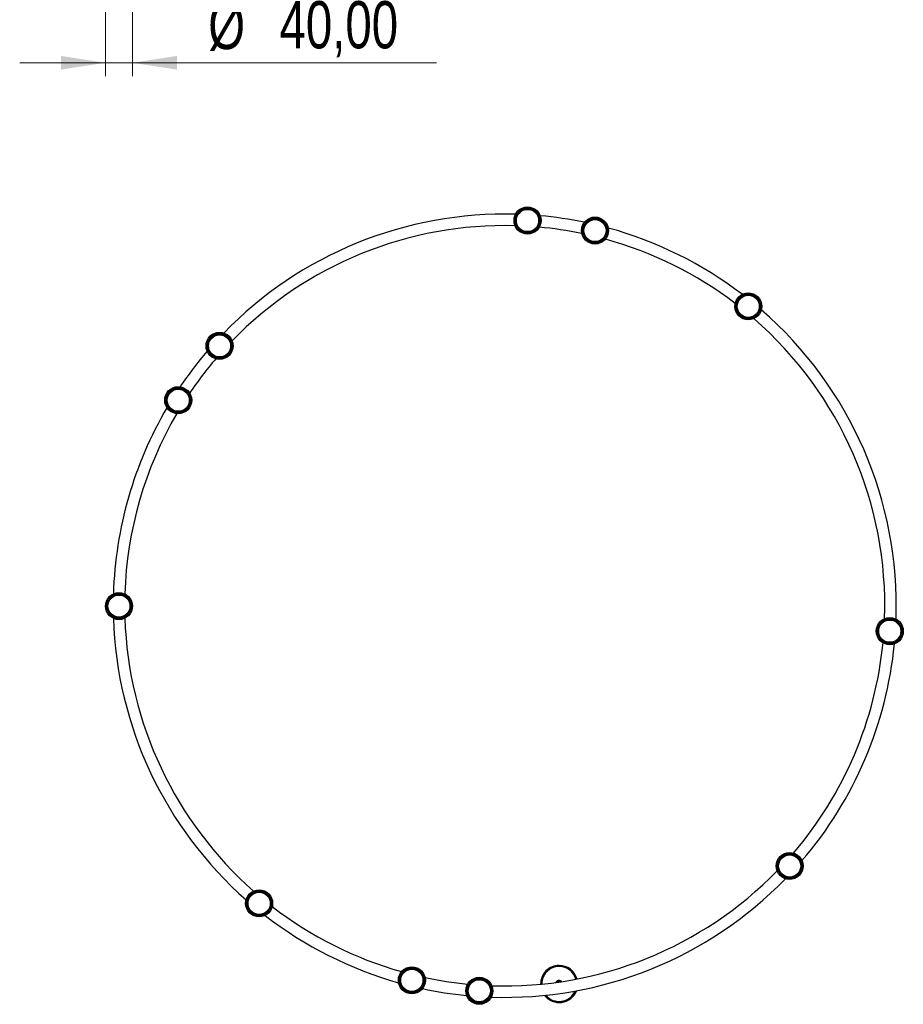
# Model space of a CAD drawing. Header units: millimetres. Extents: x 16 to 183, y 50 to 259.
# Tile 1 of 6: x 32 to 98, y 50 to 123. Entities that reach past the tile are written whole.
import ezdxf

# ---------------------------------------------------------------- set-up
doc = ezdxf.new("R2010")
doc.units = ezdxf.units.MM
doc.styles.add('SLDTEXTSTYLE0', font='TXT', dxfattribs={"width": 0.75})
doc.dimstyles.new('SLDDIMSTYLE1', dxfattribs={"dimtxt": 3.5, "dimasz": 3.302, "dimexe": 0, "dimexo": 0.0625, "dimgap": 0.875, "dimtad": 1, "dimlfac": 20, "dimrnd": 1e-09, "dimzin": 12, "dimdsep": 46, "dimtxsty": 'SLDTEXTSTYLE0', "dimsah": 1, "dimcen": 0.09, "dimadec": 0, "dimazin": 3, "dimtfac": 1, "dimtmove": 0, "dimatfit": 0, "dimfxl": 0, "dimfrac": 2, "dimtolj": 1, "dimtzin": 12, "dimarcsym": 0})

# ---------------------------------------------------------------- blocks, each defined once
blk = doc.blocks.new('_D_1')
at = {"color": 7, "linetype": 'Continuous', "lineweight": 0}
for p, q in [((38.552, 129.997), (38.552, 118.36)), ((40.552, 129.997), (40.552, 118.36)), ((38.552, 119.36), (32.202, 119.36)), ((40.552, 119.36), (38.552, 119.36)), ((40.552, 119.36), (63.083, 119.36))]:
    blk.add_line(p, q, dxfattribs=at)
at = {"color": 7, "linetype": 'Continuous', "lineweight": 18}
for points in [[(38.552, 119.36), (35.25, 119.868), (35.25, 118.852)], [(40.552, 119.36), (43.854, 118.852), (43.854, 119.868)]]:
    blk.add_solid(points, dxfattribs=at)
at = {"color": 7, "linetype": 'Continuous', "lineweight": 18, "char_height": 3.5, "attachment_point": 1, "style": 'SLDTEXTSTYLE0'}
for s, insert in [('%%c', (46.167, 123.872)), ('40,00', (51.445, 123.926))]:
    blk.add_mtext(s, dxfattribs=dict(at, insert=insert))

msp = doc.modelspace()

# ---------------------------------------------------------------- linework, layer by layer
at = {"color": 7, "linetype": 'Continuous', "lineweight": 25}
for p, q in [((69.01171, 108.14252), (69.06884, 108.14073)), ((70.60706, 108.0498), (70.664, 108.04486)), ((68.97376, 107.29328), (69.03004, 107.29154)), ((70.54555, 107.20195), (70.60165, 107.19706)), ((73.91902, 106.70377), (73.97412, 106.69213)), ((75.66008, 107.16062), (75.71526, 107.14572)), ((75.45012, 106.33688), (75.50448, 106.32218)), ((87.02101, 101.1567), (87.06433, 101.11942)), ((86.47573, 100.50455), (86.5184, 100.4678)), ((47.21565, 99.2483), (47.2553, 99.28948)), ((47.83635, 98.66747), (47.87543, 98.70803)), ((46.14064, 98.0659), (46.17796, 98.1092)), ((46.77723, 97.50251), (46.81398, 97.54518)), ((44.00215, 95.24867), (44.03391, 95.29619)), ((44.71549, 94.78631), (44.7468, 94.83312)), ((43.15233, 93.89533), (43.18143, 93.94452)), ((43.87824, 93.45294), (43.90689, 93.50142)), ((39.14002, 78.29948), (39.13839, 78.35661)), ((39.99001, 78.31254), (39.98838, 78.36883)), ((96.25799, 78.11153), (96.25583, 78.05501)), ((97.10721, 78.07472), (97.10503, 78.01788)), ((96.15629, 76.54788), (96.15099, 76.49156)), ((97.00299, 76.473), (96.99767, 76.41636)), ((89.45242, 60.78035), (89.41562, 60.73773)), ((90.08824, 60.2161), (90.05086, 60.17285)), ((88.39171, 59.61684), (88.35258, 59.57634)), ((89.01161, 59.03516), (88.97191, 58.99404)), ((49.63042, 57.93609), (49.588, 57.97313)), ((49.0806, 57.28776), (49.03754, 57.32534)), ((50.84572, 56.93514), (50.80131, 56.96975)), ((50.31411, 56.27179), (50.26904, 56.30694)), ((60.61504, 52.02692), (60.56079, 52.04201)), ((60.39934, 51.20467), (60.34426, 51.21996)), ((62.14354, 51.64935), (62.08853, 51.66138)), ((65.51346, 51.12763), (65.45739, 51.13292)), ((72.15811, 51.41463), (72.15811, 51.36188)), ((61.95073, 50.82142), (61.8949, 50.83365)), ((67.08457, 51.02533), (67.0283, 51.02748)), ((65.44603, 50.28024), (65.38912, 50.28558)), ((67.04069, 50.17638), (66.98357, 50.17858))]:
    msp.add_line(p, q, dxfattribs=at)
at = {"color": 7, "linetype": 'Continuous', "lineweight": 25, "flags": 128}
for points in [[(74.10605, 107.53303), (74.15681, 107.52229), (74.16196, 107.5212)], [(85.78044, 102.16403), (85.78145, 102.16326), (85.82575, 102.1292)], [(85.25347, 101.49699), (85.26401, 101.48891), (85.29812, 101.46269)], [(39.13685, 79.89751), (39.13731, 79.91514), (39.13837, 79.95465)], [(39.98686, 79.88698), (39.98702, 79.89289), (39.98838, 79.94328)], [(72.16307, 51.2968), (72.13213, 51.29461), (72.11113, 51.28933)]]:
    msp.add_lwpolyline(points, dxfattribs=at)
at = {"color": 7, "linetype": 'Continuous', "lineweight": 25}
for centre, radius in [((69.81348, 107.68122), 1), ((69.81348, 107.68122), 0.925), ((69.81348, 107.68122), 0.875), ((69.81348, 107.68122), 0.825), ((69.81348, 107.68122), 0.82), ((74.81397, 106.93766), 1), ((74.81397, 106.93766), 0.925), ((74.81397, 106.93766), 0.875), ((74.81397, 106.93766), 0.825), ((74.81397, 106.93766), 0.82), ((86.16161, 101.32122), 1), ((86.16161, 101.32122), 0.925), ((86.16161, 101.32122), 0.875), ((86.16161, 101.32122), 0.825), ((86.16161, 101.32122), 0.82), ((47.00342, 98.39943), 1), ((47.00342, 98.39943), 0.925), ((47.00342, 98.39943), 0.875), ((47.00342, 98.39943), 0.825), ((47.00342, 98.39943), 0.82), ((43.94283, 94.37568), 1), ((43.94283, 94.37568), 0.925), ((43.94283, 94.37568), 0.875), ((43.94283, 94.37568), 0.825), ((43.94283, 94.37568), 0.82), ((39.55239, 79.12747), 1), ((39.55239, 79.12747), 0.925), ((39.55239, 79.12747), 0.875), ((39.55239, 79.12747), 0.825), ((39.55239, 79.12747), 0.82), ((96.64702, 77.27232), 1), ((96.64702, 77.27232), 0.925), ((96.64702, 77.27232), 0.875), ((96.64702, 77.27232), 0.825), ((96.64702, 77.27232), 0.82), ((89.22501, 59.88374), 1), ((89.22501, 59.88374), 0.925), ((89.22501, 59.88374), 0.875), ((89.22501, 59.88374), 0.825), ((89.22501, 59.88374), 0.82), ((49.93883, 57.11724), 1), ((49.93883, 57.11724), 0.925), ((49.93883, 57.11724), 0.875), ((49.93883, 57.11724), 0.825), ((49.93883, 57.11724), 0.82), ((61.24699, 51.42172), 1), ((61.24699, 51.42172), 0.925), ((61.24699, 51.42172), 0.875), ((61.24699, 51.42172), 0.825), ((61.24699, 51.42172), 0.82), ((66.24216, 50.64327), 1), ((66.24216, 50.64327), 0.925), ((66.24217, 50.64327), 0.875), ((66.24217, 50.64327), 0.825), ((66.24217, 50.64327), 0.82)]:
    msp.add_circle(centre, radius, dxfattribs=at)
for centre, radius, start, end in [((68.12737, 79.15601), 29, 88.4189491, 135.8654937), ((68.12737, 79.15601), 29, 78.2689491, 84.8154937), ((68.12737, 79.15601), 28.15, 88.4459563, 135.8384865), ((68.12737, 79.15601), 28.15, 78.2959563, 84.7884865), ((68.12737, 79.15601), 29, 52.6689491, 74.6654937), ((68.12737, 79.15601), 28.15, 52.6959563, 74.6384865), ((68.12737, 79.15601), 29, 358.0289635, 49.0654937), ((68.12737, 79.15601), 28.15, 358.0431765, 49.0384865), ((68.12737, 79.15601), 29, 139.4689491, 146.0154937), ((68.12737, 79.15601), 28.15, 139.4959563, 145.9884865), ((68.12737, 79.15601), 29, 149.6189491, 178.2554937), ((68.12737, 79.15601), 28.15, 149.6459563, 178.2284865), ((68.12737, 79.15601), 29, 181.8589491, 228.6654937), ((68.12737, 79.15601), 28.15, 181.8859563, 228.6384865), ((68.12737, 79.15601), 28.15, 319.4176581, 354.3991521), ((68.12737, 79.15601), 29, 319.3906533, 354.4133651), ((68.12737, 79.15601), 28.15, 268.0459563, 315.7601908), ((68.12737, 79.15601), 29, 268.0189491, 315.7871956), ((68.12737, 79.15601), 28.15, 232.2959563, 254.2384865), ((68.12737, 79.15601), 29, 232.2689491, 254.2654937), ((72.15811, 51.14688), 1.375, 90, 180.6378734), ((72.15811, 51.14688), 1.375, 15.7403374, 90), ((72.15811, 51.14688), 1.3, 90, 180.3571968), ((72.15811, 51.14688), 1.295, 90, 180.3370064), ((72.15811, 51.14688), 1.3, 16.021014, 90), ((72.15811, 51.14688), 1.295, 16.0412044, 90), ((68.12737, 79.15601), 28.15, 257.8959563, 264.3884865), ((72.15811, 51.14688), 0.26775, 90, 154.490776), ((72.15811, 51.14688), 0.215, 90, 144.649813), ((72.15811, 51.14688), 0.26775, 41.8874348, 90), ((72.15811, 51.14688), 0.215, 51.7283978, 90), ((68.12737, 79.15601), 29, 257.8689491, 264.4154937), ((72.15811, 51.14688), 1.375, 217.715706, 338.6625048), ((72.15811, 51.14688), 1.3, 219.7891652, 336.5890456), ((72.15811, 51.14688), 1.295, 219.9372875, 336.4409233)]:
    msp.add_arc(centre, radius, start, end, dxfattribs=at)

# ---------------------------------------------------------------- dimensions: what is measured, and where the dimension line sits
at = {"color": 7, "linetype": 'Continuous', "lineweight": 18}
dim = msp.add_linear_dim(base=(38.55239, 119.36045), p1=(40.55239, 130.99733), p2=(38.55239, 130.99733), text='%%c<>', dimstyle='SLDDIMSTYLE1', dxfattribs=at)
dim.commit()
dim.dimension.update_dxf_attribs({"geometry": '_D_1', "text_midpoint": (54.62486, 119.36045), "dimtype": 160})

doc.saveas('drawing.dxf')
